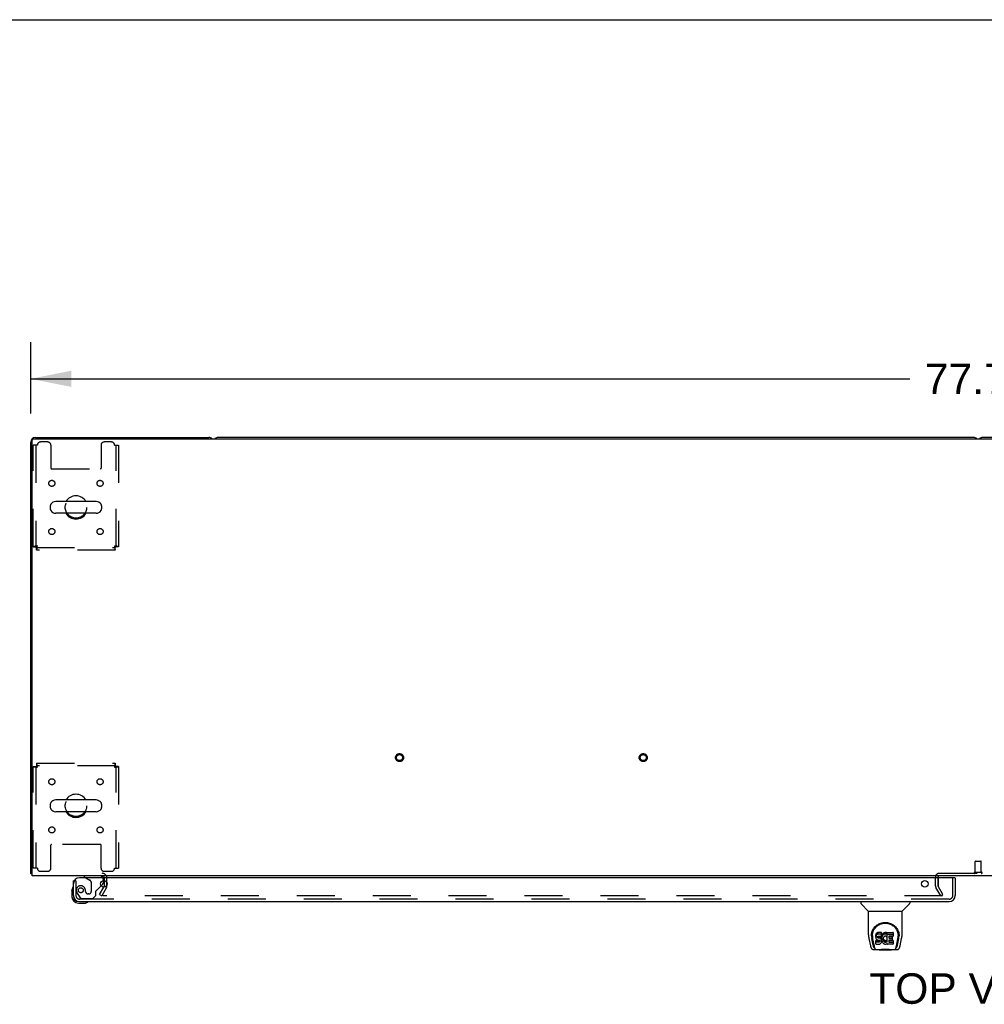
# Model space of a CAD drawing. Header units: inches. Extents: x 0 to 283, y 0 to 183.
# Tile 66 of 76: x 61 to 100, y 143 to 183. Entities that reach past the tile are written whole.
import ezdxf

# ---------------------------------------------------------------- set-up
doc = ezdxf.new("R2010")
doc.units = ezdxf.units.IN
doc.header["$LTSCALE"] = 15.583333
doc.header["$MEASUREMENT"] = 0
doc.linetypes.add('HIDDEN', pattern=[0.2, 0.1, -0.1])
doc.layers.get('0').update_dxf_attribs({"linetype": 'CONTINUOUS'})
for name, color, linetype in [('DEFAULT_2', 8, 'HIDDEN'), ('DIMENSIONS', 7, 'CONTINUOUS'), ('LEFTHAND_DOOR_ASSEMBLY', 7, 'CONTINUOUS')]:
    doc.layers.add(name, color=color, linetype=linetype)
doc.styles.get("Standard").update_dxf_attribs({"font": 'arial.ttf'})
doc.dimstyles.new('DIMSTYLE_1', dxfattribs={"dimtxt": 1.25, "dimasz": 1.666667, "dimexe": 0.09, "dimexo": 0.07, "dimgap": 0.0375, "dimtad": 0, "dimtih": 1, "dimtoh": 1, "dimzin": 4, "dimdsep": 46, "dimtxsty": 'Standard', "dimblk": '_FILLED', "dimblk1": '_FILLED', "dimblk2": '_FILLED', "dimcen": 0.09, "dimadec": 3, "dimazin": 1, "dimtfac": 1, "dimtdec": 3, "dimtofl": 0, "dimtmove": 0, "dimatfit": 3, "dimldrblk": '_FILLED', "dimfxl": 0, "dimtolj": 1, "dimtzin": 4, "dimarcsym": 0})

# ---------------------------------------------------------------- blocks, each defined once
blk = doc.blocks.new('_FILLED')
at = {"color": 0, "linetype": 'ByBlock'}
blk.add_solid([(0, 0), (-1, 0.2), (-1, -0.2)], dxfattribs=at)
blk = doc.blocks.new('*D1')
at = {"layer": 'DIMENSIONS', "color": 2, "linetype": 'Continuous'}
for p, q in [((61.226, 167.163), (61.226, 170.09)), ((138.976, 167.163), (138.976, 170.09)), ((61.226, 168.59), (97.292, 168.59)), ((138.976, 168.59), (102.91, 168.59))]:
    blk.add_line(p, q, dxfattribs=at)
at = {"layer": 'DIMENSIONS', "color": 2, "linetype": 'Continuous', "xscale": 1.6666666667, "yscale": 1.6666666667, "zscale": 1.6666666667, "rotation": 180}
blk.add_blockref('_FILLED', (61.226, 168.59), dxfattribs=at)
at = {"layer": 'DIMENSIONS', "color": 2, "linetype": 'Continuous', "xscale": 1.6666666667, "yscale": 1.6666666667, "zscale": 1.6666666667}
blk.add_blockref('_FILLED', (138.976, 168.59), dxfattribs=at)
at = {"layer": 'DIMENSIONS', "color": 2, "linetype": 'Continuous', "insert": (100.101, 169.215), "char_height": 1.25, "width": 4.36803, "attachment_point": 2, "line_spacing_factor": 0.9}
blk.add_mtext('77.75', dxfattribs=at)

msp = doc.modelspace()

# ---------------------------------------------------------------- linework, layer by layer
at = {"color": 7, "linetype": 'Continuous'}
for p, q in [((0, 183.333), (283.333, 183.333)), ((99.912, 166.185), (68.915, 166.185)), ((131.287, 166.185), (100.29, 166.185)), ((62.026, 163.374), (62.026, 163.246)), ((63.911, 163.551), (62.248, 163.551)), ((64.134, 163.374), (64.134, 163.246)), ((63.911, 163.068), (62.248, 163.068)), ((63.911, 151.301), (62.248, 151.301)), ((62.026, 151.124), (62.026, 150.996)), ((63.911, 150.818), (62.248, 150.818)), ((64.134, 151.124), (64.134, 150.996)), ((61.278, 148.289), (61.226, 148.289)), ((61.266, 148.257), (61.278, 148.266)), ((64.351, 147.811), (64.351, 147.901))]:
    msp.add_line(p, q, dxfattribs=at)
at = {"color": 3, "linetype": 'Continuous'}
for p, q in [((61.338, 166.133), (138.864, 166.133)), ((61.415, 166.185), (68.537, 166.185)), ((61.226, 148.289), (61.226, 165.996)), ((61.278, 148.185), (61.278, 166.073)), ((138.924, 148.185), (61.278, 148.185)), ((64.247, 147.781), (64.247, 147.987)), ((98.455, 148.106), (98.455, 148.133)), ((64.242, 147.764), (64.219, 147.723))]:
    msp.add_line(p, q, dxfattribs=at)
for points in [[(61.249, 148.269), (61.243, 148.272), (61.24, 148.274), (61.237, 148.275), (61.235, 148.276), (61.233, 148.278), (61.231, 148.28), (61.229, 148.281), (61.228, 148.283), (61.227, 148.285), (61.226, 148.286), (61.226, 148.288), (61.226, 148.289)], [(61.266, 148.257), (61.265, 148.259), (61.263, 148.261), (61.26, 148.262), (61.258, 148.264), (61.255, 148.266), (61.252, 148.268), (61.249, 148.269)]]:
    msp.add_lwpolyline(points, dxfattribs=at)
for centre, radius, start, end in [((61.415, 165.996), 0.189, 90, 180), ((61.338, 166.073), 0.06, 90, 180), ((68.537, 165.996), 0.189, 46.487, 90), ((61.415, 148.374), 0.189, 218.2806, 223.5127), ((64.162, 148.1), 0.085, 4.0489, 90), ((98.505, 148.135), 0.05, 129.974, 170.026), ((64.214, 147.781), 0.033, 330, 360)]:
    msp.add_arc(centre, radius, start, end, dxfattribs=at)
at = {"color": 7, "linetype": 'Continuous'}
for centre, radius, start, end in [((68.915, 165.996), 0.189, 90, 133.4203), ((99.912, 165.996), 0.189, 46.5797, 90), ((100.29, 165.996), 0.189, 90, 133.4203), ((63.08, 163.31), 0.475, 30.5571, 149.4429), ((62.151, 163.374), 0.125, 146.8152, 180), ((62.248, 163.31), 0.241, 90, 146.8152), ((63.911, 163.31), 0.241, 33.1848, 90), ((64.009, 163.374), 0.125, 0, 33.1848), ((62.151, 163.246), 0.125, 180, 213.1848), ((62.248, 163.31), 0.241, 213.1848, 270), ((63.08, 163.31), 0.475, 210.5571, 329.4429), ((63.911, 163.31), 0.241, 270, 326.8152), ((64.009, 163.246), 0.125, 326.8152, 360), ((62.151, 151.124), 0.125, 146.8152, 180), ((62.248, 151.06), 0.241, 90, 146.8152), ((63.08, 151.06), 0.475, 30.5571, 149.4429), ((63.911, 151.06), 0.241, 33.1848, 90), ((64.009, 151.124), 0.125, 0, 33.1848), ((62.151, 150.996), 0.125, 180, 213.1848), ((62.248, 151.06), 0.241, 213.1848, 270), ((63.08, 151.06), 0.475, 210.5571, 329.4429), ((63.911, 151.06), 0.241, 270, 326.8152), ((64.009, 150.996), 0.125, 326.8152, 360), ((98.505, 148.135), 0.05, 170.026, 180), ((98.505, 148.135), 0.05, 90, 129.974)]:
    msp.add_arc(centre, radius, start, end, dxfattribs=at)
at = {"layer": 'DEFAULT_2', "color": 8, "linetype": 'HIDDEN'}
for p, q in [((61.33, 161.694), (61.33, 165.872)), ((61.497, 165.872), (61.33, 165.872)), ((61.434, 165.872), (61.434, 161.694)), ((61.924, 165.997), (61.622, 165.997)), ((62.049, 165.872), (62.049, 164.927)), ((64.111, 165.872), (64.111, 164.927)), ((64.538, 165.997), (64.236, 165.997)), ((64.663, 165.872), (64.83, 165.872)), ((64.726, 161.694), (64.726, 165.872)), ((64.83, 165.872), (64.83, 161.694)), ((62.079, 164.897), (64.081, 164.897)), ((61.33, 161.694), (61.434, 161.694)), ((61.497, 161.727), (61.483, 161.722)), ((64.663, 161.727), (64.667, 161.713)), ((64.83, 161.694), (64.726, 161.694)), ((61.464, 161.56), (61.464, 161.664)), ((61.464, 161.664), (64.696, 161.664)), ((64.696, 161.56), (61.464, 161.56)), ((64.696, 161.56), (64.696, 161.664)), ((61.464, 152.81), (61.464, 152.706)), ((61.464, 152.81), (64.696, 152.81)), ((64.696, 152.81), (64.696, 152.706)), ((61.33, 148.497), (61.33, 152.676)), ((61.33, 152.676), (61.434, 152.676)), ((61.434, 152.676), (61.434, 148.497)), ((64.696, 152.706), (61.464, 152.706)), ((61.497, 152.643), (61.492, 152.657)), ((64.663, 152.643), (64.677, 152.648)), ((64.726, 148.497), (64.726, 152.676)), ((64.83, 152.676), (64.726, 152.676)), ((64.83, 152.676), (64.83, 148.497)), ((62.049, 148.497), (62.049, 149.442)), ((64.081, 149.472), (62.079, 149.472)), ((64.111, 148.497), (64.111, 149.442)), ((99.977, 148.332), (99.977, 148.779)), ((99.987, 148.789), (100.215, 148.789)), ((100.225, 148.332), (100.225, 148.779)), ((61.497, 148.497), (61.33, 148.497)), ((61.622, 148.372), (61.924, 148.372)), ((64.236, 148.372), (64.538, 148.372)), ((64.663, 148.497), (64.83, 148.497)), ((64.247, 147.987), (64.247, 148.1)), ((64.351, 147.901), (64.351, 148.1)), ((98.351, 147.781), (98.351, 148.135)), ((98.455, 147.781), (98.455, 148.106)), ((98.455, 148.1), (98.455, 147.781)), ((98.505, 148.289), (101.697, 148.289)), ((99.959, 148.332), (100.243, 148.332)), ((64.046, 147.424), (64.219, 147.723)), ((64.332, 147.712), (64.136, 147.372)), ((64.351, 147.781), (64.351, 147.811)), ((98.565, 147.372), (98.369, 147.712)), ((98.655, 147.424), (98.459, 147.764)), ((64.046, 147.424), (64.136, 147.372)), ((98.632, 147.372), (64.182, 147.372)), ((98.565, 147.372), (98.655, 147.424))]:
    msp.add_line(p, q, dxfattribs=at)
for points in [[(61.497, 161.727), (61.478, 161.725), (61.46, 161.722), (61.442, 161.72), (61.424, 161.717), (61.408, 161.715), (61.393, 161.713), (61.379, 161.71), (61.366, 161.708), (61.355, 161.706), (61.346, 161.703), (61.339, 161.701), (61.334, 161.699), (61.331, 161.696), (61.33, 161.694)], [(61.483, 161.722), (61.476, 161.72), (61.469, 161.717), (61.463, 161.715), (61.457, 161.713), (61.452, 161.71), (61.448, 161.708), (61.443, 161.706), (61.44, 161.703), (61.437, 161.701), (61.435, 161.699), (61.434, 161.696), (61.434, 161.694)], [(61.464, 161.56), (61.466, 161.561), (61.468, 161.564), (61.471, 161.569), (61.473, 161.576), (61.476, 161.585), (61.478, 161.596), (61.48, 161.609), (61.483, 161.623), (61.485, 161.638), (61.487, 161.654), (61.49, 161.672), (61.492, 161.69), (61.494, 161.708), (61.497, 161.727)], [(61.464, 161.664), (61.466, 161.664), (61.468, 161.665), (61.471, 161.667), (61.473, 161.67), (61.476, 161.674), (61.478, 161.678), (61.48, 161.682), (61.483, 161.688), (61.485, 161.693), (61.487, 161.7), (61.49, 161.706), (61.492, 161.713), (61.497, 161.727)], [(64.726, 161.694), (64.725, 161.696), (64.724, 161.699), (64.722, 161.701), (64.72, 161.703), (64.716, 161.706), (64.712, 161.708), (64.707, 161.71), (64.702, 161.713), (64.696, 161.715), (64.69, 161.717), (64.684, 161.72), (64.677, 161.722), (64.663, 161.727)], [(64.663, 161.727), (64.665, 161.708), (64.667, 161.69), (64.67, 161.672), (64.672, 161.654), (64.675, 161.638), (64.677, 161.623), (64.679, 161.609), (64.682, 161.596), (64.684, 161.585), (64.686, 161.576), (64.689, 161.569), (64.691, 161.564), (64.693, 161.561), (64.696, 161.56)], [(64.83, 161.694), (64.829, 161.696), (64.826, 161.699), (64.82, 161.701), (64.813, 161.703), (64.804, 161.706), (64.793, 161.708), (64.781, 161.71), (64.767, 161.713), (64.752, 161.715), (64.735, 161.717), (64.718, 161.72), (64.7, 161.722), (64.681, 161.725), (64.663, 161.727)], [(64.667, 161.713), (64.67, 161.706), (64.672, 161.7), (64.675, 161.693), (64.677, 161.688), (64.679, 161.682), (64.682, 161.678), (64.684, 161.674), (64.686, 161.67), (64.689, 161.667), (64.691, 161.665), (64.693, 161.664), (64.696, 161.664)], [(61.497, 152.643), (61.494, 152.662), (61.492, 152.68), (61.49, 152.698), (61.487, 152.715), (61.485, 152.732), (61.483, 152.747), (61.48, 152.761), (61.478, 152.773), (61.476, 152.784), (61.473, 152.793), (61.471, 152.801), (61.468, 152.806), (61.466, 152.809), (61.464, 152.81)], [(64.696, 152.81), (64.693, 152.809), (64.691, 152.806), (64.689, 152.801), (64.686, 152.793), (64.684, 152.784), (64.682, 152.773), (64.679, 152.761), (64.677, 152.747), (64.675, 152.732), (64.672, 152.715), (64.67, 152.698), (64.667, 152.68), (64.665, 152.662), (64.663, 152.643)], [(61.33, 152.676), (61.331, 152.674), (61.334, 152.671), (61.339, 152.669), (61.346, 152.666), (61.355, 152.664), (61.366, 152.662), (61.379, 152.659), (61.393, 152.657), (61.408, 152.655), (61.424, 152.652), (61.442, 152.65), (61.46, 152.648), (61.478, 152.645), (61.497, 152.643)], [(61.434, 152.676), (61.434, 152.674), (61.435, 152.671), (61.437, 152.669), (61.44, 152.666), (61.443, 152.664), (61.448, 152.662), (61.452, 152.659), (61.457, 152.657), (61.463, 152.655), (61.469, 152.652), (61.476, 152.65), (61.483, 152.648), (61.497, 152.643)], [(61.492, 152.657), (61.49, 152.664), (61.487, 152.67), (61.485, 152.676), (61.483, 152.682), (61.48, 152.687), (61.478, 152.692), (61.476, 152.696), (61.473, 152.7), (61.471, 152.702), (61.468, 152.704), (61.466, 152.705), (61.464, 152.706)], [(64.696, 152.706), (64.693, 152.705), (64.691, 152.704), (64.689, 152.702), (64.686, 152.7), (64.684, 152.696), (64.682, 152.692), (64.679, 152.687), (64.677, 152.682), (64.675, 152.676), (64.672, 152.67), (64.67, 152.664), (64.667, 152.657), (64.663, 152.643)], [(64.663, 152.643), (64.681, 152.645), (64.7, 152.648), (64.718, 152.65), (64.735, 152.652), (64.752, 152.655), (64.767, 152.657), (64.781, 152.659), (64.793, 152.662), (64.804, 152.664), (64.813, 152.666), (64.82, 152.669), (64.826, 152.671), (64.829, 152.674), (64.83, 152.676)], [(64.677, 152.648), (64.684, 152.65), (64.69, 152.652), (64.696, 152.655), (64.702, 152.657), (64.707, 152.659), (64.712, 152.662), (64.716, 152.664), (64.72, 152.666), (64.722, 152.669), (64.724, 152.671), (64.725, 152.674), (64.726, 152.676)], [(64.164, 147.397), (64.164, 147.396), (64.163, 147.394), (64.162, 147.392), (64.162, 147.39), (64.162, 147.39)], [(64.162, 147.39), (64.162, 147.388), (64.163, 147.386), (64.163, 147.384), (64.164, 147.382), (64.165, 147.381), (64.167, 147.379), (64.168, 147.377), (64.17, 147.376), (64.172, 147.375), (64.174, 147.374)], [(64.182, 147.372), (64.18, 147.372), (64.178, 147.373), (64.176, 147.373), (64.174, 147.374)]]:
    msp.add_lwpolyline(points, dxfattribs=at)
for centre, radius in [((62.09, 164.299), 0.125), ((64.069, 164.299), 0.125), ((63.08, 163.31), 0.438), ((62.09, 162.32), 0.125), ((64.069, 162.32), 0.125), ((76.358, 153.039), 0.164), ((86.358, 153.039), 0.164), ((76.358, 153.039), 0.124), ((86.358, 153.039), 0.124), ((62.09, 152.049), 0.125), ((64.069, 152.049), 0.125), ((63.08, 151.06), 0.438), ((62.09, 150.07), 0.125), ((64.069, 150.07), 0.125)]:
    msp.add_circle(centre, radius, dxfattribs=at)
for centre, radius, start, end in [((61.622, 165.872), 0.125, 90, 180), ((61.924, 165.872), 0.125, 0, 90), ((64.236, 165.872), 0.125, 90, 180), ((64.538, 165.872), 0.125, 0, 90), ((62.079, 164.927), 0.03, 180, 270), ((64.081, 164.927), 0.03, 270, 360), ((62.079, 149.442), 0.03, 90, 180), ((64.081, 149.442), 0.03, 0, 90), ((99.987, 148.779), 0.01, 90, 180), ((100.215, 148.779), 0.01, 0, 90), ((61.622, 148.497), 0.125, 180, 270), ((61.924, 148.497), 0.125, 270, 360), ((64.236, 148.497), 0.125, 180, 270), ((64.538, 148.497), 0.125, 270, 360), ((64.162, 148.1), 0.189, 0, 90), ((64.162, 148.1), 0.085, 0, 4.0489), ((98.505, 148.135), 0.154, 90, 180), ((99.959, 148.31), 0.0215, 90, 270), ((100.243, 148.31), 0.0215, 270, 90), ((64.214, 147.781), 0.137, 330, 360), ((98.488, 147.781), 0.137, 180, 210), ((98.488, 147.781), 0.033, 180, 210)]:
    msp.add_arc(centre, radius, start, end, dxfattribs=at)
at = {"layer": 'LEFTHAND_DOOR_ASSEMBLY', "color": 3, "linetype": 'Continuous'}
for p, q in [((62.976, 147.373), (62.976, 147.981)), ((99.143, 148.106), (63.226, 148.106)), ((99.163, 148.106), (99.163, 147.373)), ((63.222, 147.127), (98.917, 147.127))]:
    msp.add_line(p, q, dxfattribs=at)
at = {"layer": 'LEFTHAND_DOOR_ASSEMBLY', "color": 7, "linetype": 'Continuous'}
for p, q in [((63.009, 147.981), (62.976, 147.981)), ((63.418, 148.185), (63.418, 148.146)), ((63.418, 148.146), (63.487, 148.106)), ((64.205, 147.905), (64.205, 147.987)), ((99.143, 148.106), (99.163, 148.106)), ((62.916, 147.586), (62.919, 147.624)), ((62.916, 147.586), (62.916, 147.33)), ((62.962, 147.722), (62.961, 147.715)), ((64.118, 147.777), (64.175, 147.835)), ((62.976, 147.373), (62.976, 147.33)), ((63.179, 147.067), (63.435, 147.067)), ((63.564, 147.112), (63.571, 147.114)), ((95.284, 147.127), (95.284, 147.064)), ((95.594, 146.739), (95.296, 147.037)), ((95.599, 146.733), (96.977, 146.733)), ((95.599, 145.761), (95.599, 146.733)), ((96.977, 145.762), (96.977, 146.733)), ((96.983, 146.739), (97.281, 147.037)), ((97.292, 147.127), (97.292, 147.064)), ((95.614, 145.618), (95.679, 145.313)), ((95.717, 145.707), (95.717, 145.706)), ((95.725, 145.793), (95.723, 145.729)), ((95.787, 145.341), (95.734, 145.611)), ((95.761, 145.719), (95.761, 145.696)), ((95.771, 145.598), (95.828, 145.305)), ((95.904, 145.765), (95.902, 145.741)), ((95.902, 145.674), (95.902, 145.741)), ((95.904, 145.698), (95.902, 145.674)), ((95.902, 145.674), (95.903, 145.65)), ((95.903, 145.65), (95.907, 145.627)), ((95.909, 145.788), (95.904, 145.765)), ((95.904, 145.698), (95.904, 145.765)), ((95.909, 145.721), (95.904, 145.698)), ((95.905, 145.388), (95.905, 145.53)), ((95.907, 145.627), (95.915, 145.605)), ((95.918, 145.811), (95.909, 145.788)), ((95.909, 145.721), (95.909, 145.788)), ((95.918, 145.744), (95.909, 145.721)), ((95.968, 145.535), (95.909, 145.535)), ((95.909, 145.468), (95.909, 145.535)), ((95.915, 145.605), (95.928, 145.584)), ((95.932, 145.83), (95.918, 145.811)), ((95.918, 145.744), (95.918, 145.811)), ((95.932, 145.764), (95.918, 145.744)), ((95.928, 145.584), (95.944, 145.567)), ((95.941, 145.838), (95.932, 145.83)), ((95.932, 145.764), (95.932, 145.83)), ((95.941, 145.772), (95.932, 145.764)), ((95.95, 145.845), (95.941, 145.838)), ((95.941, 145.772), (95.941, 145.838)), ((95.95, 145.778), (95.941, 145.772)), ((95.944, 145.567), (95.964, 145.554)), ((95.972, 145.855), (95.95, 145.845)), ((95.95, 145.778), (95.95, 145.845)), ((95.972, 145.788), (95.95, 145.778)), ((95.964, 145.554), (95.975, 145.55)), ((96.029, 145.535), (95.968, 145.535)), ((95.968, 145.468), (95.968, 145.535)), ((95.995, 145.862), (95.972, 145.855)), ((95.972, 145.788), (95.972, 145.855)), ((95.995, 145.795), (95.972, 145.788)), ((95.973, 145.663), (95.974, 145.678)), ((95.974, 145.655), (95.973, 145.663)), ((95.974, 145.678), (95.976, 145.693)), ((95.974, 145.655), (95.974, 145.678)), ((95.976, 145.648), (95.974, 145.655)), ((95.975, 145.55), (95.987, 145.548)), ((95.976, 145.693), (95.979, 145.699)), ((95.976, 145.648), (95.976, 145.693)), ((95.981, 145.642), (95.976, 145.648)), ((95.979, 145.699), (95.985, 145.704)), ((95.981, 145.642), (95.981, 145.701)), ((95.987, 145.637), (95.981, 145.642)), ((95.985, 145.704), (95.999, 145.709)), ((95.987, 145.704), (95.986, 145.705)), ((96.001, 145.7), (95.987, 145.704)), ((95.987, 145.637), (95.987, 145.704)), ((96.001, 145.633), (95.987, 145.637)), ((95.987, 145.548), (96.035, 145.547)), ((96.135, 145.862), (95.995, 145.862)), ((95.995, 145.795), (95.995, 145.862)), ((96.135, 145.795), (95.995, 145.795)), ((95.999, 145.709), (96.014, 145.71)), ((96.025, 145.701), (96.001, 145.7)), ((96.001, 145.633), (96.001, 145.7)), ((96.025, 145.634), (96.001, 145.633)), ((96.014, 145.71), (96.127, 145.71)), ((96.049, 145.7), (96.025, 145.701)), ((96.025, 145.634), (96.025, 145.701)), ((96.049, 145.633), (96.025, 145.634)), ((96.044, 145.537), (96.029, 145.535)), ((96.029, 145.469), (96.029, 145.535)), ((96.035, 145.547), (96.042, 145.547)), ((96.042, 145.547), (96.049, 145.544)), ((96.051, 145.54), (96.044, 145.537)), ((96.044, 145.47), (96.044, 145.537)), ((96.073, 145.695), (96.049, 145.7)), ((96.049, 145.633), (96.049, 145.7)), ((96.073, 145.628), (96.049, 145.633)), ((96.049, 145.544), (96.055, 145.54)), ((96.053, 145.542), (96.051, 145.54)), ((96.051, 145.473), (96.051, 145.54)), ((96.055, 145.54), (96.06, 145.534)), ((96.056, 145.479), (96.056, 145.538)), ((96.06, 145.534), (96.067, 145.52)), ((96.066, 145.491), (96.066, 145.522)), ((96.067, 145.52), (96.069, 145.505)), ((96.084, 145.69), (96.073, 145.695)), ((96.073, 145.628), (96.073, 145.695)), ((96.084, 145.623), (96.073, 145.628)), ((96.094, 145.683), (96.084, 145.69)), ((96.084, 145.623), (96.084, 145.69)), ((96.094, 145.616), (96.084, 145.623)), ((96.111, 145.666), (96.094, 145.683)), ((96.094, 145.616), (96.094, 145.683)), ((96.111, 145.599), (96.094, 145.616)), ((96.124, 145.646), (96.111, 145.666)), ((96.111, 145.599), (96.111, 145.666)), ((96.124, 145.579), (96.111, 145.599)), ((96.133, 145.624), (96.124, 145.646)), ((96.124, 145.579), (96.124, 145.646)), ((96.133, 145.557), (96.124, 145.579)), ((96.127, 145.71), (96.133, 145.71)), ((96.133, 145.71), (96.134, 145.716)), ((96.134, 145.62), (96.133, 145.624)), ((96.133, 145.557), (96.133, 145.624)), ((96.139, 145.534), (96.133, 145.557)), ((96.134, 145.716), (96.136, 145.729)), ((96.139, 145.698), (96.134, 145.654)), ((96.134, 145.587), (96.134, 145.654)), ((96.139, 145.631), (96.134, 145.587)), ((96.134, 145.587), (96.135, 145.565)), ((96.136, 145.819), (96.135, 145.862)), ((96.135, 145.795), (96.135, 145.862)), ((96.136, 145.752), (96.135, 145.795)), ((96.135, 145.565), (96.138, 145.542)), ((96.136, 145.752), (96.136, 145.819)), ((96.136, 145.729), (96.136, 145.752)), ((96.138, 145.542), (96.143, 145.521)), ((96.143, 145.72), (96.139, 145.698)), ((96.139, 145.631), (96.139, 145.698)), ((96.143, 145.653), (96.139, 145.631)), ((96.142, 145.51), (96.139, 145.534)), ((96.142, 145.51), (96.142, 145.525)), ((96.149, 145.741), (96.143, 145.72)), ((96.143, 145.653), (96.143, 145.72)), ((96.149, 145.674), (96.143, 145.653)), ((96.143, 145.521), (96.15, 145.499)), ((96.158, 145.762), (96.149, 145.741)), ((96.149, 145.674), (96.149, 145.741)), ((96.158, 145.695), (96.149, 145.674)), ((96.168, 145.781), (96.158, 145.762)), ((96.158, 145.695), (96.158, 145.762)), ((96.168, 145.715), (96.158, 145.695)), ((96.181, 145.8), (96.168, 145.781)), ((96.168, 145.715), (96.168, 145.781)), ((96.181, 145.733), (96.168, 145.715)), ((96.196, 145.816), (96.181, 145.8)), ((96.181, 145.733), (96.181, 145.8)), ((96.196, 145.749), (96.181, 145.733)), ((96.212, 145.832), (96.196, 145.816)), ((96.196, 145.749), (96.196, 145.816)), ((96.212, 145.765), (96.196, 145.749)), ((96.208, 145.629), (96.204, 145.602)), ((96.204, 145.602), (96.204, 145.575)), ((96.204, 145.575), (96.205, 145.562)), ((96.205, 145.562), (96.205, 145.602)), ((96.205, 145.562), (96.208, 145.549)), ((96.207, 145.622), (96.208, 145.616)), ((96.211, 145.642), (96.208, 145.629)), ((96.208, 145.616), (96.218, 145.591)), ((96.208, 145.549), (96.208, 145.616)), ((96.208, 145.549), (96.218, 145.525)), ((96.217, 145.654), (96.211, 145.642)), ((96.231, 145.845), (96.212, 145.832)), ((96.212, 145.765), (96.212, 145.832)), ((96.231, 145.778), (96.212, 145.765)), ((96.231, 145.677), (96.217, 145.654)), ((96.218, 145.591), (96.232, 145.568)), ((96.218, 145.525), (96.218, 145.591)), ((96.218, 145.525), (96.232, 145.501)), ((96.251, 145.853), (96.231, 145.845)), ((96.231, 145.778), (96.231, 145.845)), ((96.251, 145.787), (96.231, 145.778)), ((96.24, 145.687), (96.231, 145.677)), ((96.232, 145.568), (96.24, 145.558)), ((96.232, 145.501), (96.232, 145.568)), ((96.25, 145.695), (96.24, 145.687)), ((96.24, 145.558), (96.25, 145.549)), ((96.24, 145.491), (96.24, 145.558)), ((96.275, 145.705), (96.25, 145.695)), ((96.25, 145.549), (96.262, 145.542)), ((96.25, 145.483), (96.25, 145.549)), ((96.273, 145.858), (96.251, 145.853)), ((96.251, 145.787), (96.251, 145.853)), ((96.273, 145.791), (96.251, 145.787)), ((96.262, 145.542), (96.274, 145.537)), ((96.262, 145.475), (96.262, 145.542)), ((96.295, 145.86), (96.273, 145.858)), ((96.273, 145.791), (96.273, 145.858)), ((96.295, 145.794), (96.273, 145.791)), ((96.274, 145.537), (96.287, 145.535)), ((96.274, 145.47), (96.274, 145.537)), ((96.288, 145.709), (96.275, 145.705)), ((96.287, 145.535), (96.301, 145.534)), ((96.287, 145.468), (96.287, 145.535)), ((96.301, 145.708), (96.288, 145.709)), ((96.295, 145.86), (96.318, 145.86)), ((96.295, 145.794), (96.295, 145.86)), ((96.318, 145.793), (96.295, 145.794)), ((96.315, 145.705), (96.301, 145.708)), ((96.301, 145.534), (96.314, 145.536)), ((96.301, 145.468), (96.301, 145.534)), ((96.314, 145.536), (96.327, 145.54)), ((96.314, 145.469), (96.314, 145.536)), ((96.327, 145.7), (96.315, 145.705)), ((96.329, 145.858), (96.318, 145.86)), ((96.318, 145.793), (96.318, 145.86)), ((96.329, 145.792), (96.318, 145.793)), ((96.327, 145.54), (96.339, 145.546)), ((96.327, 145.474), (96.327, 145.54)), ((96.339, 145.855), (96.329, 145.858)), ((96.329, 145.792), (96.329, 145.858)), ((96.339, 145.788), (96.329, 145.792)), ((96.359, 145.771), (96.333, 145.703)), ((96.358, 145.843), (96.339, 145.855)), ((96.339, 145.788), (96.339, 145.855)), ((96.358, 145.776), (96.339, 145.788)), ((96.339, 145.546), (96.35, 145.553)), ((96.339, 145.479), (96.339, 145.546)), ((96.35, 145.553), (96.35, 145.486)), ((96.356, 145.552), (96.368, 145.535)), ((96.358, 145.843), (96.358, 145.776)), ((96.36, 145.839), (96.36, 145.776)), ((96.368, 145.86), (96.605, 145.86)), ((96.368, 145.468), (96.368, 145.86)), ((96.368, 145.793), (96.605, 145.793)), ((96.438, 145.705), (96.438, 145.638)), ((96.439, 145.547), (96.439, 145.469)), ((96.605, 145.71), (96.443, 145.71)), ((96.443, 145.7), (96.574, 145.7)), ((96.443, 145.633), (96.574, 145.633)), ((96.574, 145.551), (96.444, 145.551)), ((96.444, 145.532), (96.605, 145.532)), ((96.578, 145.696), (96.578, 145.556)), ((96.609, 145.855), (96.609, 145.714)), ((96.61, 145.527), (96.61, 145.388)), ((96.749, 145.305), (96.805, 145.595)), ((96.79, 145.341), (96.843, 145.611)), ((96.805, 145.595), (96.806, 145.599)), ((96.852, 145.793), (96.853, 145.729)), ((96.859, 145.706), (96.859, 145.707)), ((96.897, 145.313), (96.962, 145.618)), ((95.804, 145.158), (96.03, 145.158)), ((95.838, 145.237), (95.845, 145.237)), ((95.844, 145.241), (95.847, 145.232)), ((95.848, 145.231), (95.847, 145.232)), ((95.89, 145.158), (95.889, 145.158)), ((95.968, 145.468), (95.909, 145.468)), ((95.909, 145.384), (96.054, 145.384)), ((96.029, 145.469), (95.968, 145.468)), ((96.044, 145.47), (96.029, 145.469)), ((96.05, 145.139), (96.03, 145.159)), ((96.051, 145.473), (96.044, 145.47)), ((96.526, 145.139), (96.05, 145.139)), ((96.056, 145.479), (96.051, 145.473)), ((96.054, 145.384), (96.065, 145.385)), ((96.066, 145.491), (96.056, 145.479)), ((96.065, 145.385), (96.077, 145.389)), ((96.068, 145.497), (96.066, 145.491)), ((96.068, 145.497), (96.068, 145.51)), ((96.069, 145.505), (96.068, 145.497)), ((96.077, 145.389), (96.096, 145.403)), ((96.096, 145.403), (96.113, 145.42)), ((96.113, 145.42), (96.12, 145.43)), ((96.12, 145.43), (96.126, 145.441)), ((96.126, 145.441), (96.134, 145.463)), ((96.134, 145.463), (96.14, 145.486)), ((96.14, 145.486), (96.142, 145.51)), ((96.15, 145.499), (96.171, 145.46)), ((96.171, 145.46), (96.184, 145.442)), ((96.184, 145.442), (96.199, 145.425)), ((96.199, 145.425), (96.215, 145.41)), ((96.215, 145.41), (96.233, 145.396)), ((96.232, 145.501), (96.24, 145.491)), ((96.233, 145.396), (96.243, 145.391)), ((96.24, 145.491), (96.25, 145.483)), ((96.243, 145.391), (96.253, 145.388)), ((96.25, 145.483), (96.262, 145.475)), ((96.253, 145.388), (96.275, 145.382)), ((96.262, 145.475), (96.274, 145.47)), ((96.274, 145.47), (96.287, 145.468)), ((96.275, 145.382), (96.297, 145.379)), ((96.287, 145.468), (96.301, 145.468)), ((96.297, 145.379), (96.319, 145.383)), ((96.301, 145.468), (96.314, 145.469)), ((96.314, 145.469), (96.327, 145.474)), ((96.319, 145.383), (96.34, 145.389)), ((96.327, 145.474), (96.339, 145.479)), ((96.339, 145.479), (96.35, 145.486)), ((96.34, 145.389), (96.359, 145.401)), ((96.356, 145.485), (96.368, 145.468)), ((96.37, 145.401), (96.359, 145.401)), ((96.359, 145.401), (96.359, 145.401)), ((96.37, 145.388), (96.37, 145.401)), ((96.605, 145.384), (96.374, 145.384)), ((96.444, 145.465), (96.605, 145.465)), ((96.526, 145.139), (96.547, 145.159)), ((96.546, 145.158), (96.773, 145.158)), ((96.688, 145.158), (96.687, 145.158)), ((96.729, 145.232), (96.733, 145.241)), ((96.729, 145.231), (96.729, 145.232)), ((96.731, 145.237), (96.738, 145.237))]:
    msp.add_line(p, q, dxfattribs=at)
at = {"layer": 'LEFTHAND_DOOR_ASSEMBLY', "color": 8, "linetype": 'HIDDEN'}
for p, q in [((63.08, 147.981), (63.009, 147.981)), ((63.08, 147.981), (63.08, 147.373)), ((64.048, 148.185), (63.418, 148.185)), ((63.487, 148.106), (63.656, 148.008)), ((64.205, 147.987), (64.205, 148.028)), ((99.059, 147.373), (99.059, 148.106)), ((63.477, 147.542), (63.477, 147.53)), ((63.706, 147.921), (63.706, 147.542)), ((63.898, 147.378), (63.898, 147.557)), ((63.956, 147.615), (64.118, 147.777)), ((63.154, 147.43), (63.256, 147.285)), ((98.917, 147.231), (63.222, 147.231)), ((63.32, 147.252), (63.772, 147.252)), ((63.608, 147.444), (63.575, 147.444)), ((63.772, 147.252), (63.898, 147.378))]:
    msp.add_line(p, q, dxfattribs=at)
at = {"layer": 'LEFTHAND_DOOR_ASSEMBLY', "color": 7, "linetype": 'Continuous'}
for points in [[(95.718, 145.719), (95.72, 145.761), (95.727, 145.81), (95.738, 145.857), (95.752, 145.901), (95.769, 145.943), (95.789, 145.983), (95.811, 146.02), (95.836, 146.055), (95.863, 146.087), (95.893, 146.118), (95.924, 146.146), (95.958, 146.172), (95.994, 146.195), (96.031, 146.216), (96.071, 146.234), (96.112, 146.249), (96.155, 146.261), (96.199, 146.27), (96.244, 146.275), (96.289, 146.277), (96.334, 146.275), (96.378, 146.27), (96.422, 146.261), (96.465, 146.249), (96.506, 146.234), (96.546, 146.216), (96.583, 146.195), (96.619, 146.171), (96.653, 146.146), (96.684, 146.117), (96.714, 146.087), (96.741, 146.054), (96.766, 146.019), (96.788, 145.982), (96.808, 145.942), (96.825, 145.901), (96.839, 145.856), (96.85, 145.809), (96.857, 145.76), (96.859, 145.719)], [(95.761, 145.719), (95.762, 145.739), (95.763, 145.764), (95.766, 145.788), (95.769, 145.812), (95.774, 145.835), (95.78, 145.858), (95.787, 145.881), (95.794, 145.903), (95.803, 145.925), (95.812, 145.946), (95.823, 145.966), (95.834, 145.986), (95.845, 146.004), (95.857, 146.023), (95.87, 146.04), (95.883, 146.056), (95.897, 146.072), (95.911, 146.087), (95.925, 146.101), (95.94, 146.115), (95.955, 146.128), (95.97, 146.139), (95.986, 146.151), (96.001, 146.161), (96.017, 146.171), (96.033, 146.18), (96.049, 146.189), (96.065, 146.196), (96.08, 146.204), (96.096, 146.21), (96.112, 146.216), (96.128, 146.221), (96.144, 146.226), (96.16, 146.231), (96.176, 146.234), (96.192, 146.237), (96.208, 146.24), (96.224, 146.242), (96.24, 146.244), (96.256, 146.245), (96.272, 146.246), (96.288, 146.246), (96.303, 146.246), (96.319, 146.245), (96.335, 146.244), (96.351, 146.243), (96.367, 146.24), (96.383, 146.238), (96.399, 146.235), (96.415, 146.231), (96.431, 146.227), (96.447, 146.222), (96.463, 146.217), (96.479, 146.211), (96.495, 146.204), (96.511, 146.197), (96.527, 146.189), (96.543, 146.181), (96.559, 146.172), (96.575, 146.162), (96.59, 146.151), (96.605, 146.14), (96.621, 146.128), (96.636, 146.116), (96.65, 146.102), (96.665, 146.088), (96.679, 146.073), (96.693, 146.057), (96.706, 146.04), (96.719, 146.023), (96.731, 146.005), (96.743, 145.986), (96.754, 145.966), (96.764, 145.946), (96.773, 145.925), (96.782, 145.904), (96.79, 145.881), (96.796, 145.859), (96.802, 145.836), (96.807, 145.812), (96.811, 145.788), (96.813, 145.764), (96.815, 145.74), (96.815, 145.719)], [(95.599, 145.761), (95.6, 145.729), (95.603, 145.689), (95.609, 145.649), (95.614, 145.618)], [(95.717, 145.707), (95.717, 145.711), (95.718, 145.719)], [(95.761, 145.696), (95.762, 145.68), (95.763, 145.652), (95.766, 145.624), (95.771, 145.598)], [(95.909, 145.535), (95.909, 145.535), (95.908, 145.535), (95.908, 145.534), (95.907, 145.534), (95.907, 145.534), (95.907, 145.534), (95.906, 145.534), (95.906, 145.533), (95.906, 145.533), (95.905, 145.532), (95.905, 145.532), (95.905, 145.531), (95.905, 145.531), (95.905, 145.53)], [(96.806, 145.599), (96.807, 145.602), (96.807, 145.605), (96.808, 145.608), (96.808, 145.611), (96.809, 145.614), (96.809, 145.618), (96.81, 145.621), (96.81, 145.625), (96.811, 145.628), (96.811, 145.632), (96.812, 145.636), (96.812, 145.64), (96.813, 145.643), (96.813, 145.648), (96.813, 145.652), (96.814, 145.656), (96.814, 145.66), (96.814, 145.665), (96.815, 145.669), (96.815, 145.674), (96.815, 145.679), (96.815, 145.684), (96.815, 145.689), (96.815, 145.694), (96.815, 145.719)], [(96.859, 145.719), (96.859, 145.712), (96.859, 145.707)], [(96.962, 145.618), (96.968, 145.648), (96.973, 145.688), (96.976, 145.728), (96.977, 145.762)], [(95.679, 145.313), (95.682, 145.3), (95.687, 145.281), (95.692, 145.265), (95.697, 145.25), (95.703, 145.236), (95.709, 145.224), (95.715, 145.212), (95.723, 145.202), (95.731, 145.192), (95.74, 145.183), (95.75, 145.175), (95.762, 145.169), (95.774, 145.163), (95.787, 145.16), (95.8, 145.158), (95.804, 145.158)], [(95.828, 145.305), (95.83, 145.294), (95.833, 145.28), (95.837, 145.267), (95.84, 145.254), (95.844, 145.241)], [(95.848, 145.231), (95.853, 145.218), (95.859, 145.206), (95.865, 145.195), (95.872, 145.186), (95.879, 145.178), (95.888, 145.171), (95.897, 145.165), (95.906, 145.161), (95.916, 145.159), (95.924, 145.158)], [(95.909, 145.468), (95.909, 145.468), (95.908, 145.468), (95.908, 145.468), (95.907, 145.467), (95.907, 145.467), (95.907, 145.467), (95.906, 145.467), (95.906, 145.466), (95.906, 145.466), (95.905, 145.466), (95.905, 145.465), (95.905, 145.465), (95.905, 145.464), (95.905, 145.463)], [(96.005, 145.158), (96.025, 145.159), (96.047, 145.16), (96.071, 145.163), (96.095, 145.165), (96.121, 145.168), (96.148, 145.171), (96.175, 145.174), (96.204, 145.176), (96.232, 145.178), (96.262, 145.179), (96.291, 145.179), (96.32, 145.179), (96.349, 145.178), (96.378, 145.176), (96.405, 145.173), (96.432, 145.171), (96.459, 145.168), (96.484, 145.165), (96.508, 145.162), (96.53, 145.16), (96.552, 145.159), (96.572, 145.158)], [(96.005, 145.158), (96.027, 145.159), (96.054, 145.161), (96.081, 145.163), (96.138, 145.169)], [(96.138, 145.169), (96.167, 145.172), (96.197, 145.174), (96.227, 145.176), (96.257, 145.177), (96.288, 145.177), (96.318, 145.177), (96.349, 145.176), (96.379, 145.174), (96.409, 145.172), (96.438, 145.169), (96.495, 145.163)], [(96.495, 145.163), (96.523, 145.161), (96.549, 145.159), (96.572, 145.158)], [(96.653, 145.158), (96.66, 145.159), (96.67, 145.161), (96.68, 145.165), (96.689, 145.171), (96.697, 145.178), (96.704, 145.186), (96.711, 145.195), (96.717, 145.206), (96.724, 145.218), (96.729, 145.231)], [(96.733, 145.241), (96.736, 145.254), (96.74, 145.267), (96.743, 145.28), (96.746, 145.294), (96.749, 145.305)], [(96.773, 145.158), (96.776, 145.158), (96.789, 145.16), (96.802, 145.163), (96.814, 145.168), (96.826, 145.175), (96.836, 145.183), (96.845, 145.192), (96.853, 145.201), (96.861, 145.212), (96.867, 145.223), (96.873, 145.236), (96.879, 145.249), (96.884, 145.264), (96.889, 145.281), (96.894, 145.3), (96.897, 145.313)]]:
    msp.add_lwpolyline(points, dxfattribs=at)
at = {"layer": 'LEFTHAND_DOOR_ASSEMBLY', "color": 3, "linetype": 'Continuous'}
for centre in [(64.226, 147.856), (97.913, 147.856)]:
    msp.add_circle(centre, 0.133, dxfattribs=at)
at = {"layer": 'LEFTHAND_DOOR_ASSEMBLY', "color": 8, "linetype": 'HIDDEN'}
msp.add_circle((63.28, 147.594), 0.101, dxfattribs=at)
at = {"layer": 'LEFTHAND_DOOR_ASSEMBLY', "color": 3, "linetype": 'Continuous'}
for centre, radius, start, end in [((63.226, 147.856), 0.25, 90, 180), ((63.222, 147.373), 0.246, 180, 270), ((98.917, 147.373), 0.246, 270, 360)]:
    msp.add_arc(centre, radius, start, end, dxfattribs=at)
at = {"layer": 'LEFTHAND_DOOR_ASSEMBLY', "color": 8, "linetype": 'HIDDEN'}
for centre, radius, start, end in [((63.606, 147.921), 0.1, 0, 59.908), ((64.048, 148.028), 0.157, 0, 29.8303), ((63.28, 147.594), 0.187, 17.8482, 196.8439), ((63.47, 147.651), 0.386, 196.8439, 215.1), ((63.084, 147.53), 0.393, 1.6599, 17.9298), ((63.575, 147.542), 0.098, 180, 270), ((63.608, 147.542), 0.098, 270, 360), ((63.937, 147.557), 0.039, 111.6096, 180), ((63.886, 147.686), 0.1, 291.6096, 315), ((63.222, 147.373), 0.142, 180, 270), ((63.32, 147.331), 0.079, 215.1, 270), ((98.917, 147.373), 0.142, 270, 360)]:
    msp.add_arc(centre, radius, start, end, dxfattribs=at)
at = {"layer": 'LEFTHAND_DOOR_ASSEMBLY', "color": 7, "linetype": 'Continuous'}
for centre, radius, start, end in [((64.048, 148.028), 0.157, 29.8303, 90), ((63.166, 147.586), 0.25, 149.1101, 180), ((62.964, 147.707), 0.015, 96.3796, 149.1101), ((62.961, 147.707), 0.015, 0, 83.6204), ((64.105, 147.905), 0.1, 315, 360), ((63.179, 147.33), 0.263, 180, 270), ((63.179, 147.33), 0.203, 180, 270), ((63.435, 147.317), 0.25, 270, 300.8899), ((63.556, 147.112), 0.015, 6.3796, 90), ((63.556, 147.115), 0.015, 300.8899, 353.6204), ((95.324, 147.064), 0.0394, 180, 225), ((95.607, 146.753), 0.0197, 225, 262.5), ((96.969, 146.753), 0.0197, 277.5, 315), ((97.253, 147.064), 0.0394, 315, 360)]:
    msp.add_arc(centre, radius, start, end, dxfattribs=at)
for centre, major_axis, ratio, start_param, end_param in [((96.288, 145.719), (0, 0.565), 0.999848, 1.137008, 1.76365), ((96.288, 145.719), (0, 0.565), 0.999848, 4.519536, 5.145564), ((96.329, 145.704), (0, 0.00448), 1, -3.557718, -1.937287), ((96.352, 145.55), (0, 0.00448), 1, 0, 0.651783), ((96.352, 145.55), (0.00448, 0), 1, 0.594971, 1.570796), ((96.355, 145.839), (0.00448, 0), 1, 0.003891, 0.905353), ((96.355, 145.773), (0.00448, 0), 1, 0.003842, 0.905353), ((96.355, 145.773), (0, 0.00448), 1, -1.937287, -1.566955), ((96.443, 145.705), (0, 0.00448), 1, 0, 1.570796), ((96.443, 145.705), (0.00448, 0), 1, 3.535546, 4.712389), ((96.443, 145.638), (0, 0.00448), 1, -4.712389, -3.141593), ((96.444, 145.547), (0, 0.00448), 1, 0, 1.570796), ((96.444, 145.536), (0, 0.00448), 1, -4.712389, -3.141593), ((96.574, 145.696), (0, 0.00448), 1, -1.570796, 0), ((96.574, 145.629), (0, 0.00448), 1, -1.570796, 0), ((96.574, 145.556), (0, 0.00448), 1, -3.141593, -1.570796), ((96.605, 145.855), (0, 0.00448), 1, -1.570796, 0), ((96.605, 145.789), (0, 0.00448), 1, -1.570796, 0), ((96.605, 145.714), (0, 0.00448), 1, -3.141593, -1.570796), ((96.605, 145.527), (0, 0.00448), 1, -1.570796, 0), ((95.844, 145.591), (0.007, 0.354), 0.213027, -3.923008, -3.13761), ((95.909, 145.388), (0.00483, 0), 1, -3.141593, -1.570796), ((96.352, 145.483), (0, 0.00448), 1, -0.975826, 0.651783), ((96.374, 145.388), (0, 0.00448), 1, -4.712389, -3.141593), ((96.444, 145.469), (0, 0.00448), 1, -4.712389, -3.141593), ((96.605, 145.46), (0, 0.00448), 1, -1.570796, 0), ((96.605, 145.388), (0, 0.00448), 1, -3.141593, -1.570796), ((96.732, 145.591), (-0.007, 0.354), 0.213027, -3.145575, -2.360177)]:
    msp.add_ellipse(centre, major_axis=major_axis, ratio=ratio, start_param=start_param, end_param=end_param, dxfattribs=at)

# ---------------------------------------------------------------- texts
at = {"layer": 'DIMENSIONS', "color": 2, "linetype": 'Continuous', "insert": (99.902, 144.184), "char_height": 1.25, "width": 8.51766, "attachment_point": 2, "line_spacing_factor": 0.9}
msp.add_mtext('TOP VIEW', dxfattribs=at)

# ---------------------------------------------------------------- dimensions: what is measured, and where the dimension line sits
at = {"layer": 'DIMENSIONS', "color": 2, "linetype": 'Continuous'}
dim = msp.add_linear_dim(base=(61.226, 168.59), p1=(138.976, 170.16), p2=(61.226, 170.16), angle=180, dimstyle='DIMSTYLE_1', dxfattribs=at)
dim.commit()
dim.dimension.update_dxf_attribs({"geometry": '*D1', "text_midpoint": (100.105, 168.574), "dimtype": 160})

doc.saveas('drawing.dxf')
